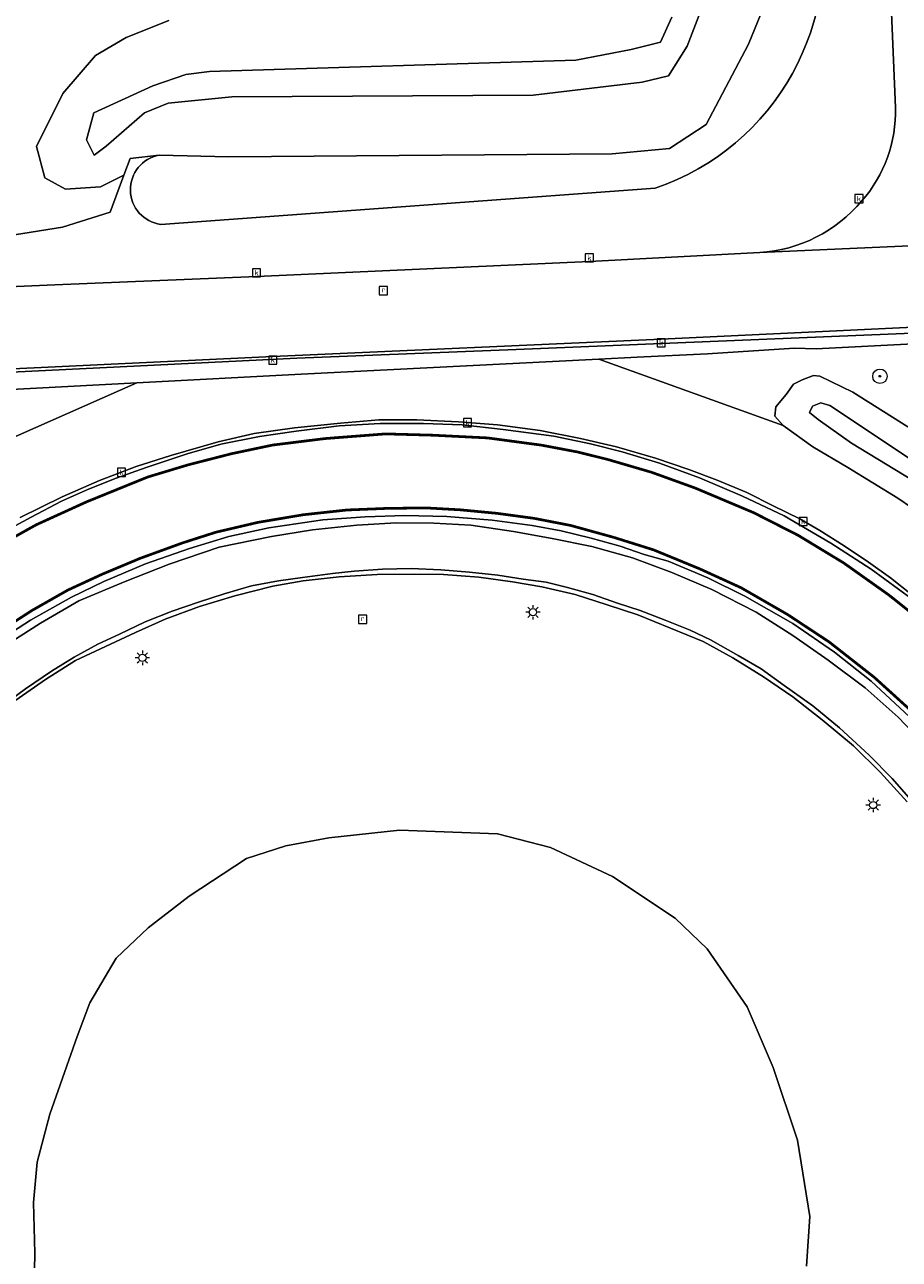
# Model space of a CAD drawing. Header units: metres. Extents: x 168032 to 180145, y 382923 to 399665.
# Tile 163 of 256: x 177221 to 177269, y 388808 to 388877. Entities that reach past the tile are written whole.
import ezdxf
from ezdxf.enums import TextEntityAlignment as Align

# ---------------------------------------------------------------- set-up
doc = ezdxf.new("R2010")
doc.units = ezdxf.units.M
doc.linetypes.add('VW-3-3_STREEP', pattern=[6, 3, -3])
doc.layers.get('0').update_dxf_attribs({"color": 8, "lineweight": 18})
for name, color, linetype, lineweight in [('B-WE-GR-BEPLANTING_CULTUUR_BOSPLANTSOEN-GV', 8, 'Continuous', 18), ('B-WE-GR-BEPLANTING_CULTUUR_HEESTERS-GV', 8, 'Continuous', 18), ('B-WE-GR-BOOM-S', 8, 'Continuous', 18), ('B-WE-IE-TERREINAFSCHEIDING_KUNSTMATIG_HEKWERK-G', 8, 'IE-TERREINAFSCHEIDING-KUNSTMATIG', 18), ('B-WE-KL-ET_LS_OV_LICHTMAST-S', 8, 'Continuous', 18), ('B-WE-OG-TERREIN_CULTUURSCHEIDING-GV', 8, 'Continuous', 18), ('B-WE-OG-TERREIN_ERF-GV', 8, 'Continuous', 18), ('B-WE-OG-WATER_GREPPEL-GV', 8, 'Continuous', 18), ('B-WE-OG-WATER_SLOOT-GV', 8, 'Continuous', 18), ('B-WE-OG-WEG-GV', 8, 'Continuous', 18), ('B-WE-RI-GWA_KOLK-S', 8, 'Continuous', 18), ('B-WE-RI-GWA_RIOOLPUT-S', 8, 'Continuous', 18), ('B-WE-VH-VERHARDING_ASFALT-GV', 8, 'Continuous', 18), ('B-WE-VH-VERHARDING_BEDRIJFSVLOERPLAAT-GV', 8, 'Continuous', 18), ('B-WE-VH-VERHARDING_BETONSTRAATSTEEN-GV', 8, 'Continuous', 18), ('B-WE-VW-MARKERING_LANGS_STREEP_33-G', 8, 'VW-3-3_STREEP', 13), ('B-WE-VW-MARKERING_LANGS_STREEP_DOORGETROKKEN_3X015-G', 8, 'Continuous', 13), ('B-WE-VW-MARKERING_PICTOGRAM-G', 8, 'Continuous', 18)]:
    doc.layers.add(name, color=color, linetype=linetype, lineweight=lineweight)
doc.styles.add('NLCS-ISO', font='NLCS-ISO.ttf')
doc.linetypes.add('IE-TERREINAFSCHEIDING-KUNSTMATIG', pattern='A,4,[82,NLCS.SHX,S=0.75,R=90,X=0,Y=0],4,-2', length=10)

# ---------------------------------------------------------------- blocks, each defined once
blk = doc.blocks.new('SKL-ET_OV_LICHTMAST-SO')
at = {"color": 0, "linetype": 'ByBlock', "lineweight": 18}
for points in [[(-1.25, 0), (-2, 0)], [(-1.41, 1.41), (-0.88, 0.88)], [(0, 2), (0, 1.25)], [(0.88, 0.88), (1.41, 1.41)], [(2, 0), (1.25, 0)], [(-1.41, -1.41), (-0.88, -0.88)], [(0, -1.25), (0, -2)], [(0.88, -0.88), (1.41, -1.41)]]:
    blk.add_lwpolyline(points, dxfattribs=at)
blk.add_circle((0, 0), 1, dxfattribs=at)
blk = doc.blocks.new('SRI-KOLK-SO')
at = {"color": 0, "linetype": 'ByBlock', "lineweight": 18}
blk.add_lwpolyline([(-1.125, -1.125), (1.125, -1.125), (1.125, 1.125), (-1.125, 1.125)], close=True, dxfattribs=at)
at = {"color": 0, "linetype": 'ByBlock', "lineweight": 18, "style": 'NLCS-ISO'}
blk.add_text('k', height=1.5, dxfattribs=at).set_placement((0, 0), align=Align.MIDDLE_CENTER)
blk = doc.blocks.new('SRI-PUT_INSPECTIEPUT_RIOOLPUT-SO')
at = {"color": 0, "linetype": 'ByBlock', "lineweight": 18}
blk.add_lwpolyline([(-1.12, -1.12), (1.12, -1.12), (1.12, 1.12), (-1.12, 1.12)], close=True, dxfattribs=at)
at = {"color": 0, "linetype": 'ByBlock', "lineweight": 18, "style": 'NLCS-ISO'}
blk.add_text('r', height=1.5, dxfattribs=at).set_placement((0, 0.28), align=Align.MIDDLE_CENTER)
blk = doc.blocks.new('SGR-BOOM_01-SO')
at = {"linetype": 'ByBlock', "lineweight": 18}
h = blk.add_hatch(color=0, dxfattribs=at)
h.dxf.hatch_style = 1
edge = h.paths.add_edge_path()
edge.add_arc((0, 0), 0.25, 0, 360)
at = {"color": 0, "linetype": 'ByBlock', "lineweight": 18}
for radius in [2, 0.25]:
    blk.add_circle((0, 0), radius, dxfattribs=at)

msp = doc.modelspace()

# ---------------------------------------------------------------- linework, layer by layer
at = {"layer": 'B-WE-GR-BEPLANTING_CULTUUR_BOSPLANTSOEN-GV', "flags": 128}
for points in [[(177258.473, 388878.598), (177257.224, 388875.332), (177256.191, 388873.688), (177254.744, 388873.345), (177248.719, 388872.62), (177232.054, 388872.534), (177228.541, 388872.171), (177227.244, 388871.64), (177225.118, 388869.803), (177224.45, 388869.304), (177224.038, 388870.148), (177224.44, 388871.638), (177227.706, 388873.127), (177229.521, 388873.757), (177230.823, 388873.93), (177251.069, 388874.561), (177254.136, 388875.14), (177255.744, 388875.545), (177256.37, 388876.929)], [(177256.37, 388876.929), (177255.744, 388875.545), (177254.136, 388875.14), (177251.069, 388874.561), (177230.823, 388873.93), (177229.521, 388873.757), (177227.706, 388873.127), (177224.44, 388871.638), (177224.038, 388870.148), (177224.45, 388869.304), (177225.118, 388869.803), (177227.244, 388871.64), (177228.541, 388872.171), (177232.054, 388872.534), (177248.719, 388872.62), (177254.744, 388873.345), (177256.191, 388873.688), (177257.224, 388875.332), (177258.473, 388878.598)], [(177228.586, 388876.74), (177226.215, 388875.81), (177224.524, 388874.806), (177222.715, 388872.704), (177221.275, 388869.784), (177221.728, 388868.057), (177222.862, 388867.417), (177224.809, 388867.548), (177226.087, 388868.19), (177226.451, 388869.124), (177228.053, 388869.3), (177231.9, 388869.206), (177253.07, 388869.376), (177256.24, 388869.679), (177258.279, 388871.004), (177260.618, 388875.43), (177261.646, 388877.987)], [(177263.813, 388807.905), (177263.992, 388810.638), (177263.312, 388814.859), (177261.979, 388818.884), (177260.542, 388822.228), (177258.321, 388825.444), (177256.568, 388827.124), (177253.095, 388829.44), (177249.677, 388831.033), (177246.748, 388831.79), (177241.322, 388831.991), (177237.425, 388831.577), (177235.053, 388831.128), (177232.869, 388830.427), (177229.711, 388828.34), (177227.446, 388826.594), (177225.68, 388824.917), (177224.224, 388822.46), (177223.507, 388820.593), (177222.006, 388816.304), (177221.299, 388813.654), (177221.103, 388811.421), (177221.176, 388808.615), (177221.14, 388806.719)]]:
    msp.add_lwpolyline(points, dxfattribs=at)
at = {"layer": 'B-WE-GR-BEPLANTING_CULTUUR_HEESTERS-GV', "flags": 128}
msp.add_lwpolyline([(177215.364, 388856.116), (177226.822, 388856.718), (177235.892, 388857.195), (177252.338, 388858.023), (177254.451, 388858.13), (177258.348, 388858.326), (177263.15, 388858.643), (177264.351, 388858.594), (177284.032, 388859.611), (177283.97, 388860.054), (177247.765, 388858.571), (177235.663, 388858.075), (177217.989, 388857.222)], dxfattribs=at)
at = {"layer": 'B-WE-IE-TERREINAFSCHEIDING_KUNSTMATIG_HEKWERK-G', "flags": 128}
msp.add_lwpolyline([(177211.147, 388863.812), (177213.453, 388863.847), (177222.712, 388865.321), (177225.335, 388866.158), (177226.087, 388868.19)], dxfattribs=at)
at = {"layer": 'B-WE-OG-TERREIN_CULTUURSCHEIDING-GV'}
for points in [[(177264.408, 388883.589, -0.385209), (177255.453, 388867.475)], [(177266.864, 388866.763, 0.190972), (177268.728, 388871.928)], [(177228.137, 388865.477, -0.857101), (177228.053, 388869.3)], [(177261.23, 388863.927, 0.206099), (177266.864, 388866.763)]]:
    msp.add_lwpolyline(points, format="xyb", dxfattribs=at)
at = {"layer": 'B-WE-OG-TERREIN_CULTUURSCHEIDING-GV', "flags": 128}
for points in [[(177268.728, 388871.928), (177268.442, 388878.94)], [(177228.053, 388869.3), (177226.451, 388869.124), (177226.087, 388868.19), (177225.335, 388866.158), (177222.712, 388865.321), (177213.453, 388863.847), (177211.147, 388863.812), (177210.97, 388863.817), (177211.906, 388861.647), (177213.402, 388861.755), (177222.282, 388862.128), (177233.435, 388862.603), (177251.829, 388863.426), (177261.23, 388863.927)], [(177255.453, 388867.475), (177228.137, 388865.477)], [(177217.989, 388857.222), (177235.663, 388858.075), (177247.765, 388858.571), (177283.97, 388860.054), (177284.032, 388859.611), (177284.563, 388859.802), (177284.671, 388859.929), (177284.132, 388860.352), (177283.897, 388860.444), (177280.19, 388860.291), (177255.779, 388859.131), (177234.32, 388858.176), (177218.395, 388857.425)]]:
    msp.add_lwpolyline(points, dxfattribs=at)
at = {"layer": 'B-WE-OG-TERREIN_ERF-GV', "flags": 128}
msp.add_lwpolyline([(177213.453, 388863.847), (177222.712, 388865.321), (177225.335, 388866.158), (177226.087, 388868.19), (177224.809, 388867.548), (177222.862, 388867.417), (177221.728, 388868.057), (177221.275, 388869.784), (177222.715, 388872.704), (177224.524, 388874.806), (177226.215, 388875.81), (177228.586, 388876.74)], dxfattribs=at)
at = {"layer": 'B-WE-OG-WATER_GREPPEL-GV', "flags": 128}
for points in [[(177259.713, 388888.314), (177260.502, 388885.623), (177261.508, 388880.452), (177261.646, 388877.987), (177260.618, 388875.43), (177258.279, 388871.004), (177256.24, 388869.679), (177253.07, 388869.376), (177231.9, 388869.206), (177228.053, 388869.3)], [(177228.137, 388865.477), (177255.453, 388867.475)]]:
    msp.add_lwpolyline(points, dxfattribs=at)
at = {"layer": 'B-WE-OG-WATER_GREPPEL-GV'}
for points in [[(177255.453, 388867.475, 0.385209), (177264.408, 388883.589)], [(177228.053, 388869.3, 0.857101), (177228.137, 388865.477)]]:
    msp.add_lwpolyline(points, format="xyb", dxfattribs=at)
at = {"layer": 'B-WE-OG-WATER_SLOOT-GV', "flags": 128}
msp.add_lwpolyline([(177269.413, 388854.292), (177266.375, 388856.204), (177264.546, 388857.087), (177264.2, 388857.118), (177263.582, 388856.884), (177263.104, 388856.649), (177262.692, 388856.077), (177262.125, 388855.387), (177262.064, 388854.873), (177262.536, 388854.36), (177264.167, 388853.174), (177266.097, 388852.046), (177268.863, 388850.339), (177271.136, 388848.797)], dxfattribs=at)
for points in [[(177269.448, 388852.581), (177274.219, 388849.136), (177276.806, 388847.422), (177278.139, 388846.875), (177279.728, 388846.596), (177281.969, 388847.044), (177286.011, 388848), (177286.343, 388848.042), (177286.539, 388847.77), (177286.469, 388847.415), (177282.085, 388846.273), (177280.694, 388845.774), (177279.405, 388845.687), (177277.803, 388846.023), (177276.417, 388846.764), (177274.36, 388848.352), (177270.156, 388851.051), (177266.304, 388853.382), (177264.462, 388854.686), (177263.987, 388855.089), (177264.146, 388855.435), (177264.609, 388855.618), (177265.111, 388855.474)], [(177269.448, 388852.581), (177265.111, 388855.474), (177264.609, 388855.618), (177264.146, 388855.435), (177263.987, 388855.089), (177264.462, 388854.686), (177266.304, 388853.382), (177270.156, 388851.051), (177274.36, 388848.352), (177276.417, 388846.764), (177277.803, 388846.023), (177279.405, 388845.687), (177280.694, 388845.774), (177282.085, 388846.273), (177286.469, 388847.415), (177286.539, 388847.77), (177286.343, 388848.042), (177286.011, 388848), (177281.969, 388847.044), (177279.728, 388846.596), (177278.139, 388846.875), (177276.806, 388847.422), (177274.219, 388849.136)]]:
    msp.add_lwpolyline(points, close=True, dxfattribs=at)
at = {"layer": 'B-WE-OG-WEG-GV', "flags": 128}
for points in [[(177284.032, 388859.611), (177264.351, 388858.594), (177263.15, 388858.643), (177258.348, 388858.326), (177254.451, 388858.13), (177252.338, 388858.023), (177262.536, 388854.36), (177262.064, 388854.873), (177262.125, 388855.387), (177262.692, 388856.077), (177263.104, 388856.649), (177263.582, 388856.884), (177264.2, 388857.118), (177264.546, 388857.087), (177266.375, 388856.204), (177269.413, 388854.292)], [(177271.136, 388848.797), (177268.863, 388850.339), (177266.097, 388852.046), (177264.167, 388853.174), (177262.536, 388854.36), (177252.338, 388858.023), (177235.892, 388857.195), (177226.822, 388856.718), (177217.38, 388852.565)], [(177217.38, 388852.565), (177226.822, 388856.718), (177215.364, 388856.116)], [(177220.373, 388849.271), (177222.685, 388850.421), (177224.758, 388851.313), (177226.783, 388852.092), (177228.688, 388852.705), (177231.313, 388853.457), (177233.288, 388853.927), (177235.525, 388854.241), (177238.067, 388854.492), (177240.179, 388854.674), (177242.291, 388854.682), (177244.588, 388854.564), (177246.739, 388854.404), (177249.1, 388854.084), (177251.323, 388853.644), (177253.326, 388853.174), (177255.47, 388852.557), (177257.311, 388851.928), (177258.881, 388851.334), (177260.521, 388850.653), (177261.97, 388849.919), (177263.448, 388849.199), (177264.554, 388848.56), (177265.89, 388847.712), (177267.242, 388846.801), (177268.453, 388845.934), (177269.615, 388845.027)], [(177269.381, 388833.554), (177267.91, 388835.181), (177266.409, 388836.652), (177264.691, 388838.096), (177263.053, 388839.365), (177261.436, 388840.471), (177259.745, 388841.52), (177258.098, 388842.426), (177256.302, 388843.154), (177254.498, 388843.902), (177252.807, 388844.457), (177251.029, 388845.02), (177249.2, 388845.45), (177247.579, 388845.726), (177245.718, 388845.972), (177243.761, 388846.129), (177242.136, 388846.152), (177240.085, 388846.12), (177238.001, 388845.999), (177236.002, 388845.775), (177234.335, 388845.49), (177232.222, 388844.953), (177230.268, 388844.363), (177228.378, 388843.649), (177226.743, 388842.921), (177225.074, 388842.155), (177223.423, 388841.369), (177221.757, 388840.33), (177219.889, 388839.013)], [(177221.14, 388806.719), (177221.176, 388808.615), (177221.103, 388811.421), (177221.299, 388813.654), (177222.006, 388816.304), (177223.507, 388820.593), (177224.224, 388822.46), (177225.68, 388824.917), (177227.446, 388826.594), (177229.711, 388828.34), (177232.869, 388830.427), (177235.053, 388831.128), (177237.425, 388831.577), (177241.322, 388831.991), (177246.748, 388831.79), (177249.677, 388831.033), (177253.095, 388829.44), (177256.568, 388827.124), (177258.321, 388825.444), (177260.542, 388822.228), (177261.979, 388818.884), (177263.312, 388814.859), (177263.992, 388810.638), (177263.813, 388807.905)]]:
    msp.add_lwpolyline(points, dxfattribs=at)
at = {"layer": 'B-WE-VH-VERHARDING_ASFALT-GV', "flags": 128}
for points in [[(177268.442, 388878.94), (177268.728, 388871.928)], [(177296.687, 388865.489), (177290.495, 388865.231), (177288.175, 388865.128), (177261.23, 388863.927), (177251.829, 388863.426), (177233.435, 388862.603), (177222.282, 388862.128), (177213.402, 388861.755), (177211.906, 388861.647)], [(177261.23, 388863.927), (177288.175, 388865.128)], [(177212.627, 388857.19), (177215.874, 388857.306), (177218.395, 388857.425), (177234.32, 388858.176), (177255.779, 388859.131), (177280.19, 388860.291), (177283.897, 388860.444), (177283.632, 388860.548), (177286.098, 388860.784), (177289.514, 388860.769), (177292.926, 388860.91), (177296.857, 388861.043), (177302.482, 388861.316), (177305.398, 388861.504), (177306.261, 388861.593), (177313.242, 388862.933)], [(177269.654, 388844.758), (177267.397, 388846.418), (177265.154, 388847.867), (177262.586, 388849.361), (177260.279, 388850.461), (177257.91, 388851.475), (177255.698, 388852.286), (177253.636, 388852.909), (177251.874, 388853.357), (177249.86, 388853.773), (177247.051, 388854.144), (177244.785, 388854.395), (177242.647, 388854.472), (177240.264, 388854.474), (177237.994, 388854.343), (177235.613, 388854.044), (177233.591, 388853.749), (177231.463, 388853.326), (177229.594, 388852.802), (177227.33, 388852.049), (177225.667, 388851.444), (177224.147, 388850.845), (177222.645, 388850.183), (177220.978, 388849.293), (177219.445, 388848.475)], [(177219.239, 388842.513), (177220.936, 388843.607), (177223.194, 388844.881), (177224.992, 388845.74), (177227.298, 388846.714), (177229.72, 388847.566), (177231.889, 388848.218), (177234.104, 388848.7), (177237.095, 388849.139), (177239.43, 388849.305), (177241.615, 388849.395), (177243.945, 388849.325), (177246.449, 388849.133), (177248.659, 388848.834), (177250.258, 388848.544), (177251.921, 388848.143), (177253.512, 388847.698), (177254.84, 388847.241), (177256.165, 388846.857), (177258.36, 388845.938), (177260.408, 388844.93), (177263.061, 388843.42), (177265.359, 388841.834), (177267.397, 388840.237), (177269.51, 388838.257)]]:
    msp.add_lwpolyline(points, dxfattribs=at)
at = {"layer": 'B-WE-VH-VERHARDING_ASFALT-GV'}
for points in [[(177268.728, 388871.928, -0.190972), (177266.864, 388866.763)], [(177266.864, 388866.763, -0.206099), (177261.23, 388863.927)]]:
    msp.add_lwpolyline(points, format="xyb", dxfattribs=at)
at = {"layer": 'B-WE-VH-VERHARDING_BEDRIJFSVLOERPLAAT-GV', "flags": 128}
for points in [[(177219.445, 388848.475), (177220.978, 388849.293), (177222.645, 388850.183), (177224.147, 388850.845), (177225.667, 388851.444), (177227.33, 388852.049), (177229.594, 388852.802), (177231.463, 388853.326), (177233.591, 388853.749), (177235.613, 388854.044), (177237.994, 388854.343), (177240.264, 388854.474), (177242.647, 388854.472), (177244.785, 388854.395), (177247.051, 388854.144), (177249.86, 388853.773), (177251.874, 388853.357), (177253.636, 388852.909), (177255.698, 388852.286), (177257.91, 388851.475), (177260.279, 388850.461), (177262.586, 388849.361), (177265.154, 388847.867), (177267.397, 388846.418), (177269.654, 388844.758)], [(177269.615, 388845.027), (177268.453, 388845.934), (177267.242, 388846.801), (177265.89, 388847.712), (177264.554, 388848.56), (177263.448, 388849.199), (177261.97, 388849.919), (177260.521, 388850.653), (177258.881, 388851.334), (177257.311, 388851.928), (177255.47, 388852.557), (177253.326, 388853.174), (177251.323, 388853.644), (177249.1, 388854.084), (177246.739, 388854.404), (177244.588, 388854.564), (177242.291, 388854.682), (177240.179, 388854.674), (177238.067, 388854.492), (177235.525, 388854.241), (177233.288, 388853.927), (177231.313, 388853.457), (177228.688, 388852.705), (177226.783, 388852.092), (177224.758, 388851.313), (177222.685, 388850.421), (177220.373, 388849.271)], [(177269.51, 388838.257), (177267.397, 388840.237), (177265.359, 388841.834), (177263.061, 388843.42), (177260.408, 388844.93), (177258.36, 388845.938), (177256.165, 388846.857), (177254.84, 388847.241), (177253.512, 388847.698), (177251.921, 388848.143), (177250.258, 388848.544), (177248.659, 388848.834), (177246.449, 388849.133), (177243.945, 388849.325), (177241.615, 388849.395), (177239.43, 388849.305), (177237.095, 388849.139), (177234.104, 388848.7), (177231.889, 388848.218), (177229.72, 388847.566), (177227.298, 388846.714), (177224.992, 388845.74), (177223.194, 388844.881), (177220.936, 388843.607), (177219.239, 388842.513)], [(177219.444, 388842.131), (177221.484, 388843.436), (177223.612, 388844.673), (177226.166, 388845.735), (177228.603, 388846.698), (177231.368, 388847.638), (177234.261, 388848.228), (177236.526, 388848.601), (177238.97, 388848.861), (177241.14, 388848.987), (177243.233, 388848.962), (177245.27, 388848.854), (177247.625, 388848.503), (177249.765, 388848.109), (177251.95, 388847.671), (177254.207, 388847.045), (177256.369, 388846.245), (177258.587, 388845.297), (177261.039, 388844.046), (177263.066, 388842.754), (177265.009, 388841.395), (177267.061, 388839.861), (177268.873, 388838.248), (177270.865, 388836.168)], [(177269.982, 388833.206), (177268.546, 388834.851), (177267.284, 388836.134), (177265.639, 388837.653), (177264.174, 388838.862), (177262.591, 388839.999), (177261.314, 388840.922), (177260.038, 388841.652), (177258.516, 388842.514), (177257.381, 388843.041), (177256.006, 388843.611), (177254.625, 388844.139), (177253.372, 388844.541), (177252.012, 388845.015), (177250.61, 388845.404), (177249.435, 388845.71), (177248.16, 388845.874), (177246.753, 388846.085), (177245.203, 388846.251), (177243.619, 388846.387), (177241.967, 388846.45), (177240.381, 388846.413), (177238.82, 388846.312), (177237.625, 388846.176), (177235.963, 388845.968), (177234.642, 388845.777), (177233.155, 388845.499), (177231.646, 388845.058), (177230.221, 388844.605), (177228.757, 388844.107), (177227.278, 388843.512), (177225.851, 388842.829), (177224.651, 388842.268), (177223.354, 388841.561), (177222.1, 388840.784), (177220.652, 388839.801), (177219.381, 388838.875)], [(177219.889, 388839.013), (177221.757, 388840.33), (177223.423, 388841.369), (177225.074, 388842.155), (177226.743, 388842.921), (177228.378, 388843.649), (177230.268, 388844.363), (177232.222, 388844.953), (177234.335, 388845.49), (177236.002, 388845.775), (177238.001, 388845.999), (177240.085, 388846.12), (177242.136, 388846.152), (177243.761, 388846.129), (177245.718, 388845.972), (177247.579, 388845.726), (177249.2, 388845.45), (177251.029, 388845.02), (177252.807, 388844.457), (177254.498, 388843.902), (177256.302, 388843.154), (177258.098, 388842.426), (177259.745, 388841.52), (177261.436, 388840.471), (177263.053, 388839.365), (177264.691, 388838.096), (177266.409, 388836.652), (177267.91, 388835.181), (177269.381, 388833.554)]]:
    msp.add_lwpolyline(points, dxfattribs=at)
at = {"layer": 'B-WE-VH-VERHARDING_BETONSTRAATSTEEN-GV', "flags": 128}
for points in [[(177270.865, 388836.168), (177268.873, 388838.248), (177267.061, 388839.861), (177265.009, 388841.395), (177263.066, 388842.754), (177261.039, 388844.046), (177258.587, 388845.297), (177256.369, 388846.245), (177254.207, 388847.045), (177251.95, 388847.671), (177249.765, 388848.109), (177247.625, 388848.503), (177245.27, 388848.854), (177243.233, 388848.962), (177241.14, 388848.987), (177238.97, 388848.861), (177236.526, 388848.601), (177234.261, 388848.228), (177231.368, 388847.638), (177228.603, 388846.698), (177226.166, 388845.735), (177223.612, 388844.673), (177221.484, 388843.436), (177219.444, 388842.131)], [(177219.381, 388838.875), (177220.652, 388839.801), (177222.1, 388840.784), (177223.354, 388841.561), (177224.651, 388842.268), (177225.851, 388842.829), (177227.278, 388843.512), (177228.757, 388844.107), (177230.221, 388844.605), (177231.646, 388845.058), (177233.155, 388845.499), (177234.642, 388845.777), (177235.963, 388845.968), (177237.625, 388846.176), (177238.82, 388846.312), (177240.381, 388846.413), (177241.967, 388846.45), (177243.619, 388846.387), (177245.203, 388846.251), (177246.753, 388846.085), (177248.16, 388845.874), (177249.435, 388845.71), (177250.61, 388845.404), (177252.012, 388845.015), (177253.372, 388844.541), (177254.625, 388844.139), (177256.006, 388843.611), (177257.381, 388843.041), (177258.516, 388842.514), (177260.038, 388841.652), (177261.314, 388840.922), (177262.591, 388839.999), (177264.174, 388838.862), (177265.639, 388837.653), (177267.284, 388836.134), (177268.546, 388834.851), (177269.982, 388833.206)]]:
    msp.add_lwpolyline(points, dxfattribs=at)
at = {"layer": 'B-WE-VW-MARKERING_LANGS_STREEP_33-G', "const_width": 0.15, "flags": 128}
msp.add_lwpolyline([(177179.709, 388822.285), (177182.391, 388822.105), (177185.322, 388822.183), (177187.361, 388822.334), (177189.483, 388822.893), (177192.652, 388823.882), (177195.064, 388825.055), (177197.718, 388826.574), (177199.882, 388828.437), (177201.162, 388829.711), (177202.844, 388831.696), (177204.106, 388833.279), (177204.851, 388834.37), (177206.574, 388836.759), (177207.851, 388838.295), (177208.561, 388839.103), (177210.411, 388841.016), (177212.011, 388842.497), (177214.198, 388844.357), (177216.437, 388846.001), (177218.552, 388847.367), (177221.248, 388848.872), (177224.028, 388850.138), (177227.411, 388851.513), (177229.635, 388852.184), (177232.052, 388852.804), (177234.319, 388853.281), (177237.219, 388853.64), (177240.555, 388853.897), (177243.152, 388853.826), (177246.189, 388853.675), (177249.164, 388853.277), (177251.191, 388852.893), (177252.862, 388852.476), (177255.255, 388851.776), (177257.666, 388850.905), (177260.901, 388849.541), (177263.362, 388848.288), (177265.878, 388846.761), (177268.363, 388844.997), (177271.418, 388842.566), (177273.214, 388841.518), (177274.572, 388840.883), (177276.326, 388840.188), (177278.431, 388839.698), (177279.746, 388839.524), (177281.953, 388839.579), (177284.008, 388839.906), (177285.464, 388840.32), (177287.209, 388840.993), (177288.375, 388841.619)], dxfattribs=at)
at = {"layer": 'B-WE-VW-MARKERING_LANGS_STREEP_DOORGETROKKEN_3X015-G', "const_width": 0.15, "flags": 128}
msp.add_lwpolyline([(177269.855, 388838.362), (177267.565, 388840.44), (177265.062, 388842.403), (177262.767, 388843.917), (177260.209, 388845.391), (177257.925, 388846.435), (177255.367, 388847.488), (177253.158, 388848.181), (177250.795, 388848.835), (177248.755, 388849.232), (177246.715, 388849.507), (177244.683, 388849.701), (177242.797, 388849.807), (177240.642, 388849.781), (177238.43, 388849.692), (177236.014, 388849.43), (177233.498, 388849.006), (177231.177, 388848.462), (177229.348, 388847.876), (177227.01, 388847.026), (177224.89, 388846.138), (177222.996, 388845.263), (177221.021, 388844.14), (177219.055, 388842.871)], dxfattribs=at)
at = {"layer": 'B-WE-VW-MARKERING_PICTOGRAM-G', "flags": 128}
for points in [[(177218.552, 388847.367), (177221.248, 388848.872), (177224.028, 388850.138), (177227.411, 388851.513), (177229.635, 388852.184), (177232.052, 388852.804), (177234.319, 388853.281), (177237.219, 388853.64), (177240.555, 388853.897), (177243.152, 388853.826), (177246.189, 388853.675), (177249.164, 388853.277), (177251.191, 388852.893), (177252.862, 388852.476), (177255.255, 388851.776), (177257.666, 388850.905), (177260.901, 388849.541), (177263.362, 388848.288), (177265.878, 388846.761), (177268.363, 388844.997), (177271.418, 388842.566)], [(177269.855, 388838.362), (177267.565, 388840.44), (177265.062, 388842.403), (177262.767, 388843.917), (177260.209, 388845.391), (177257.925, 388846.435), (177255.367, 388847.488), (177253.158, 388848.181), (177250.795, 388848.835), (177248.755, 388849.232), (177246.715, 388849.507), (177244.683, 388849.701), (177242.797, 388849.807), (177240.642, 388849.781), (177238.43, 388849.692), (177236.014, 388849.43), (177233.498, 388849.006), (177231.177, 388848.462), (177229.348, 388847.876), (177227.01, 388847.026), (177224.89, 388846.138), (177222.996, 388845.263), (177221.021, 388844.14), (177219.055, 388842.871)]]:
    msp.add_lwpolyline(points, dxfattribs=at)

# ---------------------------------------------------------------- block references
at = {"layer": 'B-WE-GR-BOOM-S', "xscale": 0.2, "yscale": 0.2, "zscale": 0.2}
msp.add_blockref('SGR-BOOM_01-SO', (177267.874, 388857.083), dxfattribs=at)
at = {"layer": 'B-WE-KL-ET_LS_OV_LICHTMAST-S', "xscale": 0.2, "yscale": 0.2, "zscale": 0.2}
for p in [(177248.703, 388844.04), (177227.121, 388841.519), (177267.504, 388833.386)]:
    msp.add_blockref('SKL-ET_OV_LICHTMAST-SO', p, dxfattribs=at)
at = {"layer": 'B-WE-RI-GWA_KOLK-S', "xscale": 0.2, "yscale": 0.2, "zscale": 0.2}
for p in [(177266.714, 388866.895), (177251.82, 388863.626), (177233.425, 388862.803), (177255.788, 388858.931), (177234.329, 388857.976), (177245.087, 388854.517), (177225.969, 388851.771), (177263.633, 388849.055)]:
    msp.add_blockref('SRI-KOLK-SO', p, dxfattribs=at)
at = {"layer": 'B-WE-RI-GWA_RIOOLPUT-S', "xscale": 0.2, "yscale": 0.2, "zscale": 0.2}
for p in [(177240.435, 388861.811), (177239.289, 388843.649)]:
    msp.add_blockref('SRI-PUT_INSPECTIEPUT_RIOOLPUT-SO', p, dxfattribs=at)

doc.saveas('drawing.dxf')
